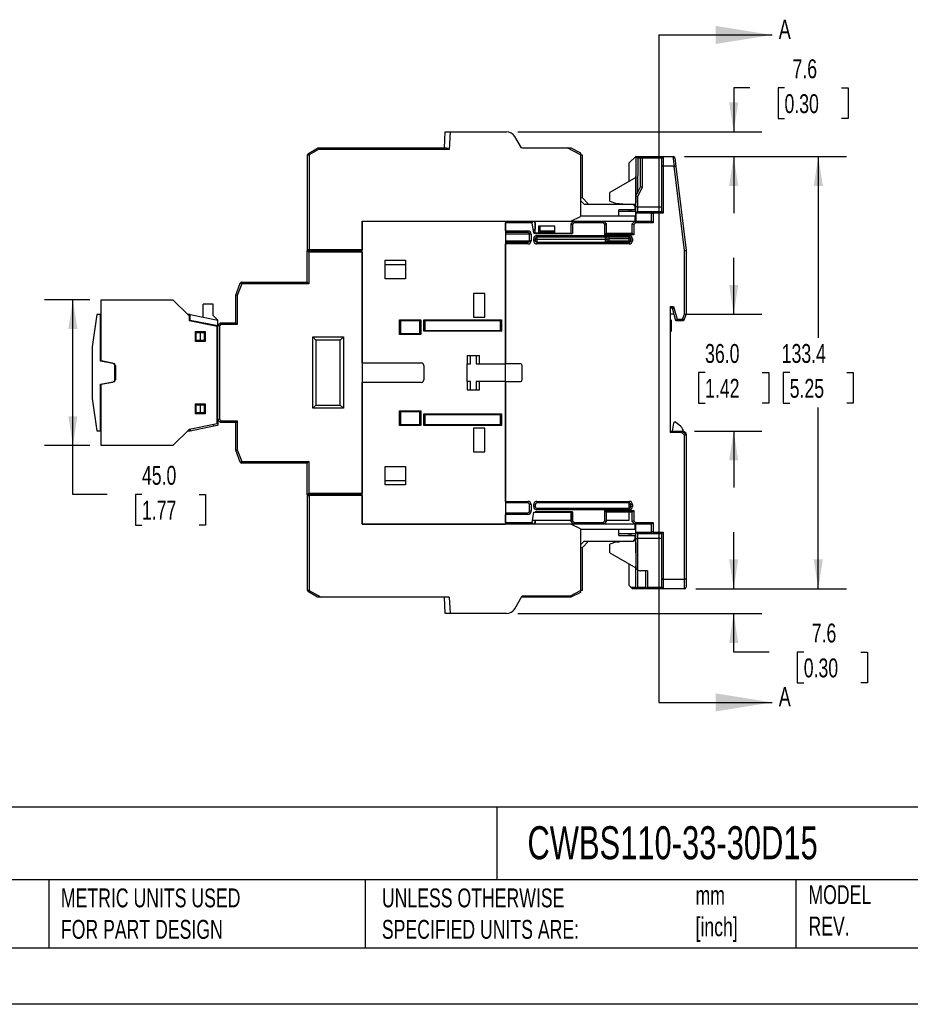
# Model space of a CAD drawing. Header units: millimetres. Extents: x 0 to 768, y 0 to 594.
# Tile 15 of 22: x 281 to 556, y 0 to 304. Entities that reach past the tile are written whole.
import ezdxf

# ---------------------------------------------------------------- set-up
doc = ezdxf.new("R2010")
doc.units = ezdxf.units.MM
doc.header["$LTSCALE"] = 2.75
doc.linetypes.add('CENTERX2', pattern=[20.32, 12.7, -2.54, 2.54, -2.54])
doc.layers.add('DIMENSIONS', color=140, linetype='Continuous', lineweight=25)
doc.layers.add('TEXT', color=140, linetype='Continuous', lineweight=25)
doc.styles.add('SLDTEXTSTYLE0', font='TXT', dxfattribs={"width": 0.7})
doc.dimstyles.new('SLDDIMSTYLE0', dxfattribs={"dimtxt": 5.934521, "dimasz": 9.0805, "dimexe": 0, "dimexo": 0.0625, "dimgap": 1.48363, "dimtad": 0, "dimtih": 1, "dimtoh": 1, "dimdec": 1, "dimrnd": 1e-09, "dimzin": 12, "dimdsep": 46, "dimtxsty": 'SLDTEXTSTYLE0', "dimsah": 1, "dimcen": 0.09, "dimadec": 0, "dimazin": 3, "dimtfac": 1, "dimtdec": 1, "dimtmove": 0, "dimatfit": 0, "dimfxl": 0, "dimfrac": 2, "dimtolj": 1, "dimtzin": 12, "dimarcsym": 0})
doc.dimstyles.new('SLDDIMSTYLE1', dxfattribs={"dimtxt": 5.934521, "dimasz": 9.0805, "dimexe": 0, "dimexo": 0.0625, "dimgap": 1.48363, "dimtad": 0, "dimtih": 1, "dimtoh": 1, "dimdec": 1, "dimrnd": 1e-09, "dimzin": 12, "dimdsep": 46, "dimtxsty": 'SLDTEXTSTYLE0', "dimsah": 1, "dimcen": 0.09, "dimadec": 0, "dimazin": 3, "dimtfac": 1, "dimtdec": 1, "dimtofl": 0, "dimtmove": 0, "dimatfit": 3, "dimfxl": 0, "dimfrac": 2, "dimtolj": 1, "dimtzin": 12, "dimarcsym": 0})
doc.dimstyles.new('SLDDIMSTYLE2', dxfattribs={"dimtxt": 5.934521, "dimasz": 9.0805, "dimexe": 0, "dimexo": 0.0625, "dimgap": 1.48363, "dimtad": 0, "dimtih": 1, "dimtoh": 1, "dimdec": 1, "dimrnd": 1e-09, "dimzin": 4, "dimdsep": 46, "dimtxsty": 'SLDTEXTSTYLE0', "dimsah": 1, "dimcen": 0.09, "dimadec": 0, "dimazin": 1, "dimtfac": 1, "dimtdec": 1, "dimtmove": 0, "dimatfit": 0, "dimfxl": 0, "dimfrac": 2, "dimtolj": 1, "dimtzin": 12, "dimarcsym": 0})
doc.dimstyles.new('SLDDIMSTYLE3', dxfattribs={"dimtxt": 5.934521, "dimasz": 9.0805, "dimexe": 0, "dimexo": 0.0625, "dimgap": 1.48363, "dimtad": 0, "dimtih": 1, "dimtoh": 1, "dimdec": 1, "dimrnd": 1e-09, "dimzin": 4, "dimdsep": 46, "dimtxsty": 'SLDTEXTSTYLE0', "dimsah": 1, "dimcen": 0.09, "dimadec": 0, "dimazin": 1, "dimtfac": 1, "dimtdec": 1, "dimtofl": 0, "dimtmove": 0, "dimatfit": 3, "dimfxl": 0, "dimfrac": 2, "dimtolj": 1, "dimtzin": 12, "dimarcsym": 0})

# ---------------------------------------------------------------- blocks, each defined once
blk = doc.blocks.new('_D_10')
at = {"layer": 'DIMENSIONS'}
for p, q in [((486.27, 261.54), (536.29, 261.54)), ((527.56, 261.54), (527.56, 205.6)), ((518.74, 194.84), (516.75, 194.84)), ((516.75, 194.84), (516.75, 185.41)), ((536.38, 194.84), (538.37, 194.84)), ((538.37, 194.84), (538.37, 185.41)), ((516.75, 185.41), (518.74, 185.41)), ((538.37, 185.41), (536.38, 185.41)), ((527.56, 128.14), (527.56, 184.08)), ((489.73, 128.14), (536.29, 128.14))]:
    blk.add_line(p, q, dxfattribs=at)
for points in [[(527.56, 261.54), (526.16, 252.46), (528.96, 252.46)], [(527.56, 128.14), (528.96, 137.22), (526.16, 137.22)]]:
    blk.add_solid(points, dxfattribs=at)
at = {"layer": 'DIMENSIONS', "char_height": 5.821, "attachment_point": 1, "style": 'SLDTEXTSTYLE0'}
for s, insert in [('133.4', (516.27, 203.67)), ('5.25', (518.74, 192.91))]:
    blk.add_mtext(s, dxfattribs=dict(at, insert=insert))
blk = doc.blocks.new('_D_11')
at = {"layer": 'DIMENSIONS'}
for p, q in [((501.45, 212.84), (501.45, 230.3)), ((486.53, 212.84), (510.18, 212.84)), ((492.63, 194.84), (490.64, 194.84)), ((490.64, 194.84), (490.64, 185.41)), ((510.27, 194.84), (512.26, 194.84)), ((512.26, 194.84), (512.26, 185.41)), ((490.64, 185.41), (492.63, 185.41)), ((512.26, 185.41), (510.27, 185.41)), ((489.4, 176.84), (510.18, 176.84)), ((501.45, 176.84), (501.45, 159.38))]:
    blk.add_line(p, q, dxfattribs=at)
for points in [[(501.45, 212.84), (502.85, 221.92), (500.05, 221.92)], [(501.45, 176.84), (500.05, 167.76), (502.85, 167.76)]]:
    blk.add_solid(points, dxfattribs=at)
at = {"layer": 'DIMENSIONS', "char_height": 5.821, "attachment_point": 1, "style": 'SLDTEXTSTYLE0'}
for s, insert in [('36.0', (492.63, 203.67)), ('1.42', (492.63, 192.91))]:
    blk.add_mtext(s, dxfattribs=dict(at, insert=insert))
blk = doc.blocks.new('_D_12')
at = {"layer": 'DIMENSIONS'}
for p, q in [((506.43, 282.65), (501.45, 282.65)), ((501.45, 282.65), (501.45, 269.14)), ((517.13, 282.65), (515.14, 282.65)), ((515.14, 282.65), (515.14, 273.22)), ((534.77, 282.65), (536.76, 282.65)), ((536.76, 282.65), (536.76, 273.22)), ((515.14, 273.22), (517.13, 273.22)), ((536.76, 273.22), (534.77, 273.22)), ((434.81, 269.14), (510.18, 269.14)), ((486.27, 261.54), (510.18, 261.54)), ((501.45, 261.54), (501.45, 244.08))]:
    blk.add_line(p, q, dxfattribs=at)
for points in [[(501.45, 269.14), (502.85, 278.22), (500.05, 278.22)], [(501.45, 261.54), (500.05, 252.46), (502.85, 252.46)]]:
    blk.add_solid(points, dxfattribs=at)
at = {"layer": 'DIMENSIONS', "char_height": 5.821, "attachment_point": 1, "style": 'SLDTEXTSTYLE0'}
for s, insert in [('7.6', (519.6, 291.48)), ('0.30', (517.13, 280.72))]:
    blk.add_mtext(s, dxfattribs=dict(at, insert=insert))
blk = doc.blocks.new('_D_13')
at = {"layer": 'DIMENSIONS'}
for p, q in [((501.45, 128.14), (501.45, 145.6)), ((489.73, 128.14), (510.18, 128.14)), ((434.81, 120.54), (510.18, 120.54)), ((501.45, 108.61), (501.45, 120.54)), ((512.37, 108.61), (501.45, 108.61)), ((523.07, 108.61), (521.08, 108.61)), ((521.08, 108.61), (521.08, 99.18)), ((540.71, 108.61), (542.7, 108.61)), ((542.7, 108.61), (542.7, 99.18)), ((521.08, 99.18), (523.07, 99.18)), ((542.7, 99.18), (540.71, 99.18))]:
    blk.add_line(p, q, dxfattribs=at)
for points in [[(501.45, 128.14), (502.85, 137.22), (500.05, 137.22)], [(501.45, 120.54), (500.05, 111.46), (502.85, 111.46)]]:
    blk.add_solid(points, dxfattribs=at)
at = {"layer": 'DIMENSIONS', "char_height": 5.821, "attachment_point": 1, "style": 'SLDTEXTSTYLE0'}
for s, insert in [('7.6', (525.54, 117.44)), ('0.30', (523.07, 106.68))]:
    blk.add_mtext(s, dxfattribs=dict(at, insert=insert))
blk = doc.blocks.new('_D_14')
at = {"layer": 'DIMENSIONS'}
for p, q in [((302.79, 217.34), (288.82, 217.34)), ((297.55, 172.34), (297.55, 217.34)), ((302.79, 172.34), (288.82, 172.34)), ((297.55, 157.24), (297.55, 172.34)), ((308.15, 157.24), (297.55, 157.24)), ((318.86, 157.24), (316.86, 157.24)), ((316.86, 157.24), (316.86, 147.81)), ((336.49, 157.24), (338.48, 157.24)), ((338.48, 157.24), (338.48, 147.81)), ((316.86, 147.81), (318.86, 147.81)), ((338.48, 147.81), (336.49, 147.81))]:
    blk.add_line(p, q, dxfattribs=at)
for points in [[(297.55, 217.34), (296.15, 208.26), (298.94, 208.26)], [(297.55, 172.34), (298.94, 181.42), (296.15, 181.42)]]:
    blk.add_solid(points, dxfattribs=at)
at = {"layer": 'DIMENSIONS', "char_height": 5.821, "attachment_point": 1, "style": 'SLDTEXTSTYLE0'}
for s, insert in [('45.0', (318.86, 166.08)), ('1.77', (318.86, 155.32))]:
    blk.add_mtext(s, dxfattribs=dict(at, insert=insert))

msp = doc.modelspace()

# ---------------------------------------------------------------- linework, layer by layer
for p, q in [((412.18, 264.14), (412.44, 269.14)), ((412.44, 269.14), (413.94, 269.14)), ((413.94, 269.14), (413.65, 263.64)), ((413.94, 269.14), (431.32, 269.14)), ((435.94, 264.14), (433.92, 267.64)), ((369.99, 232.74), (369.99, 262)), ((369.99, 262), (370.49, 262)), ((370.24, 262.44), (373.07, 264.07)), ((370.24, 262.44), (370.49, 262)), ((373.32, 263.64), (370.49, 262)), ((370.49, 262), (370.49, 232.74)), ((373.07, 264.07), (373.32, 263.64)), ((373.32, 263.64), (373.32, 264.14)), ((373.32, 264.14), (412.56, 264.14)), ((413.65, 263.64), (373.32, 263.64)), ((435.94, 264.14), (450.07, 264.14)), ((454.19, 262.08), (450.07, 264.14)), ((450.07, 264.14), (451.19, 264.14)), ((451.19, 264.14), (454.19, 262.64)), ((454.19, 262.64), (454.19, 262.08)), ((454.19, 262.08), (454.19, 243.04)), ((454.19, 261.99), (454.69, 261.99)), ((454.69, 261.99), (454.69, 248.84)), ((469.24, 259.54), (471.24, 261.54)), ((471.24, 261.54), (471.24, 247.24)), ((471.34, 261.54), (471.24, 261.54)), ((471.28, 249.24), (471.34, 261.54)), ((471.34, 261.54), (471.84, 261.04)), ((471.34, 261.54), (473.24, 261.54)), ((473.24, 261.54), (472.74, 261.04)), ((473.24, 261.04), (473.24, 261.54)), ((473.24, 261.54), (479.74, 261.54)), ((479.74, 261.54), (479.74, 258.54)), ((479.74, 261.54), (482.78, 261.54)), ((483.14, 258.54), (482.78, 261.54)), ((482.78, 261.54), (482.79, 261.54)), ((469.24, 253.89), (469.24, 259.54)), ((471.84, 261.04), (471.78, 250.24)), ((472.74, 261.04), (471.84, 261.04)), ((472.74, 252.13), (472.74, 261.04)), ((473.24, 261.04), (472.74, 261.04)), ((473.24, 261.04), (473.24, 252.01)), ((479.24, 261.04), (473.24, 261.04)), ((479.24, 258.33), (479.24, 261.04)), ((479.24, 244.54), (479.24, 258.33)), ((479.74, 258.54), (479.74, 244.04)), ((483.1, 258.54), (479.74, 258.54)), ((486.24, 232.51), (483.1, 258.54)), ((483.29, 261.1), (483.62, 258.39)), ((483.62, 258.39), (486.74, 232.54)), ((471.24, 255.04), (463.24, 250.42)), ((471.28, 249.24), (472.74, 252.13)), ((473.24, 252.01), (472.74, 252.13)), ((463.24, 247.77), (463.24, 250.42)), ((471.26, 246.04), (471.28, 249.24)), ((471.78, 249.12), (471.28, 249.24)), ((471.78, 249.12), (471.76, 246.04)), ((473.24, 252.01), (471.78, 249.12)), ((454.19, 248.63), (454.69, 248.84)), ((455.27, 246.84), (454.19, 247.93)), ((454.69, 248.84), (456.69, 246.84)), ((455.27, 246.84), (470.49, 246.84)), ((463.24, 247.77), (465.24, 247.04)), ((465.24, 247.04), (466.24, 247.04)), ((466.24, 247.04), (468.24, 246.84)), ((470.99, 246.34), (470.49, 246.84)), ((471.24, 246.74), (470.59, 246.74)), ((470.99, 246.34), (470.99, 245.04)), ((471.24, 241.54), (471.24, 247.24)), ((471.25, 244.13), (471.26, 246.04)), ((471.76, 246.04), (471.26, 246.04)), ((471.76, 246.04), (479.24, 246.04)), ((451.19, 241.54), (454.19, 243.04)), ((470.99, 243.14), (454.19, 243.14)), ((470.99, 245.04), (465.99, 245.04)), ((465.99, 243.14), (465.99, 245.04)), ((471.24, 244.54), (465.99, 244.54)), ((469.24, 244.54), (469.24, 245.04)), ((469.74, 245.04), (469.74, 244.54)), ((470.99, 243.14), (470.99, 241.54)), ((471.25, 244.04), (471.24, 241.54)), ((471.75, 244.54), (471.25, 244.04)), ((476.14, 244.04), (471.25, 244.04)), ((471.25, 244.04), (471.25, 244.04)), ((471.75, 244.54), (476.64, 244.54)), ((476.14, 244.04), (476.64, 244.54)), ((476.14, 241.54), (476.14, 244.04)), ((476.64, 243.83), (476.14, 244.04)), ((476.84, 244.04), (476.64, 244.54)), ((476.64, 244.54), (479.24, 244.54)), ((476.84, 244.04), (476.64, 243.83)), ((476.64, 243.83), (476.64, 241.04)), ((479.74, 244.04), (476.84, 244.04)), ((479.74, 244.04), (479.24, 244.54)), ((386.84, 241.54), (431.04, 241.54)), ((386.84, 197.84), (386.84, 241.54)), ((386.84, 241.54), (451.19, 241.54)), ((386.84, 241.54), (386.84, 232.74)), ((431.04, 241.54), (431.04, 197.59)), ((431.04, 238.54), (431.04, 241.04)), ((439.3, 241.04), (431.04, 241.04)), ((439.24, 241.54), (439.3, 241.04)), ((439.74, 237.84), (439.3, 241.04)), ((440.23, 241.09), (439.78, 241.54)), ((439.79, 241.54), (440.24, 241.09)), ((440.23, 241.09), (440.23, 239.09)), ((440.24, 241.09), (440.23, 241.09)), ((440.24, 237.84), (440.24, 241.09)), ((446.24, 240.04), (441.24, 240.04)), ((441.24, 240.04), (441.24, 237.84)), ((441.61, 240.04), (441.61, 238.54)), ((446.24, 237.84), (446.24, 240.04)), ((451.19, 241.54), (452.04, 241.54)), ((451.25, 240.74), (451.25, 240.76)), ((451.25, 240.76), (451.26, 240.76)), ((451.25, 240.74), (451.25, 237.84)), ((451.26, 240.76), (452.04, 241.54)), ((451.26, 240.76), (451.26, 240.76)), ((451.26, 237.82), (451.26, 240.76)), ((452.24, 241.04), (451.76, 240.56)), ((451.76, 240.56), (451.76, 237.81)), ((452.04, 241.54), (452.24, 241.04)), ((452.04, 241.54), (461.34, 241.54)), ((461.13, 241.04), (452.24, 241.04)), ((461.34, 241.54), (461.13, 241.04)), ((461.64, 240.53), (461.13, 241.04)), ((461.34, 241.54), (470.94, 241.54)), ((461.34, 241.54), (462.14, 240.74)), ((462.14, 240.74), (461.64, 240.53)), ((461.64, 237.34), (461.64, 240.53)), ((462.14, 240.74), (462.14, 237.84)), ((470.14, 240.74), (470.94, 241.54)), ((470.14, 237.84), (470.14, 240.74)), ((470.14, 240.74), (470.64, 240.53)), ((471.14, 241.04), (470.64, 240.53)), ((470.64, 240.53), (470.64, 237.34)), ((470.94, 241.54), (476.14, 241.54)), ((470.94, 241.54), (471.14, 241.04)), ((476.64, 241.04), (471.14, 241.04)), ((476.64, 241.04), (476.14, 241.54)), ((431.04, 238.54), (437.94, 238.54)), ((437.94, 238.04), (431.04, 238.04)), ((438.44, 237.54), (431.04, 237.54)), ((437.94, 238.54), (437.94, 238.04)), ((438.44, 235.54), (438.44, 237.54)), ((438.94, 237.54), (438.44, 237.54)), ((438.94, 237.54), (438.94, 235.54)), ((439.74, 237.84), (440.21, 237.84)), ((440.21, 237.84), (440.21, 237.81)), ((440.21, 237.81), (440.24, 237.84)), ((440.21, 237.84), (440.22, 237.84)), ((440.21, 237.81), (451.76, 237.81)), ((441.24, 237.84), (440.24, 237.84)), ((440.74, 237.14), (469.24, 237.14)), ((440.74, 237.14), (440.74, 236.64)), ((441.61, 238.54), (441.24, 238.54)), ((446.24, 238.04), (441.24, 238.04)), ((441.24, 237.84), (446.24, 237.84)), ((441.61, 238.54), (446.24, 238.54)), ((446.24, 237.84), (451.24, 237.84)), ((451.26, 237.82), (451.24, 237.84)), ((451.24, 237.84), (451.25, 237.84)), ((462.14, 237.84), (461.64, 237.34)), ((470.64, 237.34), (461.64, 237.34)), ((462.14, 237.84), (470.14, 237.84)), ((469.24, 237.14), (469.24, 236.64)), ((470.14, 237.84), (470.64, 237.34)), ((431.04, 235.54), (438.44, 235.54)), ((431.04, 235.04), (437.94, 235.04)), ((431.04, 197.59), (431.04, 234.54)), ((437.94, 234.54), (431.04, 234.54)), ((437.94, 234.54), (437.94, 235.04)), ((438.94, 235.54), (438.44, 235.54)), ((439.74, 235.54), (439.74, 236.14)), ((439.74, 236.14), (440.24, 236.14)), ((439.74, 235.54), (440.24, 235.54)), ((440.24, 236.14), (440.24, 235.54)), ((440.24, 236.04), (440.74, 236.04)), ((469.24, 236.64), (440.74, 236.64)), ((440.74, 236.64), (440.74, 236.04)), ((440.74, 236.04), (440.74, 235.04)), ((440.74, 236.04), (461.94, 236.04)), ((440.74, 235.04), (469.24, 235.04)), ((440.74, 235.04), (440.74, 234.54)), ((469.24, 234.54), (440.74, 234.54)), ((461.94, 236.04), (461.94, 236.64)), ((461.94, 235.04), (461.94, 236.04)), ((461.94, 236.04), (462.44, 236.04)), ((462.44, 236.14), (462.94, 236.14)), ((462.44, 235.54), (462.44, 236.14)), ((462.44, 235.54), (462.94, 235.54)), ((462.94, 236.64), (462.94, 236.14)), ((469.24, 236.14), (462.94, 236.14)), ((462.94, 236.14), (462.94, 235.54)), ((462.94, 235.54), (469.24, 235.54)), ((462.94, 235.04), (462.94, 235.54)), ((469.24, 236.14), (469.24, 236.64)), ((469.24, 236.14), (469.74, 236.14)), ((469.24, 235.54), (469.24, 236.14)), ((469.24, 235.54), (469.74, 235.54)), ((469.24, 235.54), (469.24, 235.04)), ((469.24, 235.04), (469.24, 234.54)), ((469.74, 235.54), (469.74, 236.14)), ((469.74, 236.14), (470.24, 236.14)), ((469.74, 235.54), (470.24, 235.54)), ((470.24, 236.14), (470.24, 235.54)), ((370.34, 232.04), (369.84, 232.54)), ((369.84, 232.54), (386.84, 232.54)), ((369.84, 222.74), (369.84, 232.54)), ((370.49, 232.74), (369.99, 232.74)), ((370.34, 232.04), (370.34, 222.24)), ((386.84, 232.04), (370.34, 232.04)), ((386.84, 232.74), (370.49, 232.74)), ((371.84, 232.54), (371.84, 232.74)), ((386.84, 232.04), (386.84, 157.64)), ((486.24, 232.51), (486.74, 232.54)), ((486.24, 212.93), (486.24, 232.51)), ((486.74, 232.54), (486.74, 212.84)), ((393.94, 223.79), (393.94, 229.49)), ((393.94, 229.49), (400.14, 229.49)), ((400.14, 228.09), (393.94, 228.09)), ((400.14, 229.49), (400.14, 223.79)), ((347.79, 218.74), (349.17, 222.42)), ((349.63, 222.24), (348.29, 218.65)), ((349.63, 222.24), (349.17, 222.42)), ((349.63, 222.24), (349.63, 222.74)), ((349.63, 222.74), (369.84, 222.74)), ((370.34, 222.24), (349.63, 222.24)), ((370.34, 222.24), (369.84, 222.74)), ((400.14, 223.79), (393.94, 223.79)), ((348.29, 218.65), (347.79, 218.74)), ((347.79, 210.24), (347.79, 218.74)), ((421.14, 219.24), (421.14, 211.94)), ((424.64, 219.24), (421.14, 219.24)), ((424.64, 211.94), (424.64, 219.24)), ((306.29, 217.34), (328.39, 217.34)), ((306.29, 198.54), (306.29, 217.34)), ((333.39, 212.34), (328.39, 217.34)), ((340.79, 215.94), (337.79, 215.94)), ((337.79, 211.94), (337.79, 215.94)), ((340.79, 212.44), (340.79, 215.94)), ((348.29, 218.65), (348.29, 209.74)), ((304.89, 212.74), (303.49, 202.78)), ((306.09, 212.74), (304.89, 212.74)), ((306.09, 198.34), (306.09, 212.74)), ((306.29, 212.74), (306.09, 212.74)), ((333.69, 212.74), (332.99, 212.74)), ((333.69, 212.74), (342.29, 211.05)), ((333.69, 211.04), (333.69, 212.74)), ((481.84, 215.28), (482.9, 215.28)), ((481.84, 215.28), (481.84, 176.34)), ((482.52, 214.78), (481.84, 214.78)), ((483.04, 212.84), (481.84, 212.84)), ((482.9, 215.28), (482.52, 214.78)), ((483.57, 210.84), (482.52, 214.77)), ((482.9, 215.28), (483.96, 211.34)), ((485.66, 211.34), (486.24, 212.93)), ((486.74, 212.84), (486.01, 210.84)), ((486.24, 212.93), (486.74, 212.84)), ((306.29, 211.54), (306.09, 211.54)), ((333.39, 212.34), (333.39, 210.84)), ((333.39, 211.54), (333.69, 211.54)), ((342.09, 209.1), (333.39, 210.84)), ((333.69, 211.04), (342.29, 209.35)), ((342.29, 211.05), (340.79, 212.44)), ((341.09, 209.3), (341.09, 209.59)), ((342.29, 209.44), (342.29, 211.05)), ((342.29, 209.44), (343.09, 210.24)), ((343.29, 209.74), (342.79, 209.23)), ((343.29, 209.74), (343.09, 210.24)), ((343.09, 210.24), (347.79, 210.24)), ((348.29, 209.74), (343.29, 209.74)), ((348.29, 209.74), (347.79, 210.24)), ((398.34, 206.59), (398.34, 211.09)), ((398.34, 211.09), (404.94, 211.09)), ((398.34, 211.09), (398.64, 210.79)), ((404.64, 210.79), (398.64, 210.79)), ((398.64, 210.79), (398.64, 206.89)), ((404.94, 211.09), (404.64, 210.79)), ((404.64, 206.89), (404.64, 210.79)), ((404.94, 211.09), (404.94, 206.59)), ((405.84, 207.59), (405.84, 211.09)), ((405.84, 211.09), (429.84, 211.09)), ((405.84, 211.09), (406.14, 210.79)), ((429.54, 210.79), (406.14, 210.79)), ((406.14, 210.79), (406.14, 207.89)), ((421.14, 211.94), (424.64, 211.94)), ((429.84, 211.09), (429.54, 210.79)), ((429.54, 207.89), (429.54, 210.79)), ((429.84, 211.09), (429.84, 207.59)), ((482.14, 211.04), (481.84, 211.34)), ((482.14, 211.04), (482.14, 207.64)), ((483.96, 211.34), (483.57, 210.84)), ((486.01, 210.84), (483.57, 210.84)), ((483.96, 211.34), (485.66, 211.34)), ((485.66, 211.34), (486.01, 210.84)), ((335.39, 207.49), (338.39, 207.49)), ((335.39, 204.49), (335.39, 207.49)), ((335.59, 204.74), (335.59, 207.24)), ((335.59, 207.24), (336.79, 207.24)), ((336.79, 207.24), (336.79, 204.74)), ((336.79, 207.24), (338.09, 207.24)), ((338.09, 207.24), (338.09, 204.74)), ((338.39, 207.49), (338.39, 204.49)), ((342.09, 179.08), (342.09, 209.1)), ((342.29, 180.24), (342.29, 209.44)), ((342.79, 209.23), (342.29, 209.44)), ((342.79, 209.23), (342.79, 180.45)), ((398.64, 206.89), (398.34, 206.59)), ((404.94, 206.59), (398.34, 206.59)), ((398.64, 206.89), (404.64, 206.89)), ((404.64, 206.89), (404.94, 206.59)), ((406.14, 207.89), (405.84, 207.59)), ((429.84, 207.59), (405.84, 207.59)), ((406.14, 207.89), (429.54, 207.89)), ((429.54, 207.89), (429.84, 207.59)), ((482.14, 207.64), (481.84, 207.34)), ((338.39, 204.49), (335.39, 204.49)), ((336.79, 204.74), (335.59, 204.74)), ((338.09, 204.74), (336.79, 204.74)), ((371.54, 205.84), (381.04, 205.84)), ((371.54, 183.84), (371.54, 205.84)), ((371.54, 205.84), (372.54, 204.84)), ((380.04, 204.84), (372.54, 204.84)), ((372.54, 204.84), (372.54, 184.84)), ((380.04, 204.84), (381.04, 205.84)), ((380.04, 184.84), (380.04, 204.84)), ((381.04, 205.84), (381.04, 183.84)), ((303.49, 202.78), (303.49, 186.9)), ((310.49, 197.56), (306.09, 198.34)), ((306.29, 198.54), (309.79, 197.92)), ((306.29, 198.54), (306.29, 198.3)), ((309.79, 197.92), (310.79, 196.92)), ((310.49, 192.12), (310.49, 197.56)), ((386.84, 197.84), (405.04, 197.84)), ((419.24, 200.14), (423.04, 200.14)), ((419.24, 200.14), (419.24, 197.59)), ((419.24, 192.09), (419.24, 197.59)), ((419.24, 197.59), (420.29, 197.59)), ((420.29, 197.59), (420.29, 200.14)), ((421.99, 200.14), (421.99, 197.59)), ((421.99, 197.59), (423.04, 197.59)), ((423.04, 197.59), (423.04, 200.14)), ((423.04, 197.59), (431.04, 197.59)), ((435.64, 197.59), (431.04, 197.59)), ((431.04, 192.09), (431.04, 197.59)), ((310.79, 192.76), (310.79, 196.92)), ((405.84, 197.04), (405.84, 192.64)), ((436.14, 192.59), (436.14, 197.09)), ((306.09, 191.34), (310.49, 192.12)), ((306.09, 176.94), (306.09, 191.34)), ((309.79, 191.76), (306.29, 191.14)), ((306.29, 191.38), (306.29, 191.14)), ((310.79, 192.76), (309.79, 191.76)), ((386.84, 148.14), (386.84, 191.84)), ((405.04, 191.84), (386.84, 191.84)), ((419.24, 192.09), (419.24, 189.54)), ((420.29, 192.09), (419.24, 192.09)), ((420.29, 189.54), (420.29, 192.09)), ((421.99, 192.09), (421.99, 189.54)), ((423.04, 192.09), (421.99, 192.09)), ((423.04, 189.54), (423.04, 192.09)), ((431.04, 192.09), (423.04, 192.09)), ((431.04, 192.09), (431.04, 148.14)), ((431.04, 155.14), (431.04, 192.09)), ((431.04, 192.09), (435.64, 192.09)), ((306.29, 172.34), (306.29, 191.14)), ((419.24, 189.54), (423.04, 189.54)), ((303.49, 186.9), (304.89, 176.94)), ((335.39, 182.19), (335.39, 185.19)), ((335.39, 185.19), (338.39, 185.19)), ((335.59, 182.44), (335.59, 184.94)), ((335.59, 184.94), (336.79, 184.94)), ((336.79, 182.44), (335.59, 182.44)), ((336.79, 184.94), (336.79, 182.44)), ((336.79, 184.94), (338.09, 184.94)), ((338.09, 182.44), (336.79, 182.44)), ((338.09, 184.94), (338.09, 182.44)), ((338.39, 185.19), (338.39, 182.19)), ((371.54, 183.84), (372.54, 184.84)), ((381.04, 183.84), (371.54, 183.84)), ((372.54, 184.84), (380.04, 184.84)), ((380.04, 184.84), (381.04, 183.84)), ((398.34, 183.09), (404.94, 183.09)), ((398.34, 178.59), (398.34, 183.09)), ((398.64, 182.79), (398.34, 183.09)), ((404.64, 182.79), (398.64, 182.79)), ((398.64, 182.79), (398.64, 178.89)), ((404.94, 183.09), (404.64, 182.79)), ((404.64, 178.89), (404.64, 182.79)), ((404.94, 183.09), (404.94, 178.59)), ((338.39, 182.19), (335.39, 182.19)), ((342.79, 180.45), (342.29, 180.24)), ((343.09, 179.44), (342.29, 180.24)), ((342.29, 180.24), (342.29, 178.63)), ((342.79, 180.45), (343.29, 179.94)), ((343.29, 179.94), (343.09, 179.44)), ((347.79, 179.44), (343.09, 179.44)), ((343.29, 179.94), (348.29, 179.94)), ((348.29, 179.94), (347.79, 179.44)), ((347.79, 170.94), (347.79, 179.44)), ((348.29, 179.94), (348.29, 171.03)), ((405.84, 178.59), (405.84, 182.09)), ((405.84, 182.09), (429.84, 182.09)), ((405.84, 182.09), (406.14, 181.79)), ((429.54, 181.79), (406.14, 181.79)), ((406.14, 181.79), (406.14, 178.89)), ((429.84, 182.09), (429.54, 181.79)), ((429.54, 178.89), (429.54, 181.79)), ((429.84, 182.09), (429.84, 178.59)), ((482.89, 179.31), (482.43, 176.84)), ((485.15, 178.2), (483.54, 179.55)), ((304.89, 176.94), (306.09, 176.94)), ((306.29, 178.14), (306.09, 178.14)), ((306.29, 176.94), (306.09, 176.94)), ((328.39, 172.34), (333.39, 177.34)), ((332.99, 176.94), (333.69, 176.94)), ((342.09, 179.08), (333.39, 177.34)), ((333.69, 176.94), (341.09, 178.39)), ((333.69, 177.4), (333.69, 176.94)), ((341.09, 178.39), (341.09, 178.88)), ((341.09, 178.39), (342.29, 178.63)), ((398.64, 178.89), (398.34, 178.59)), ((404.94, 178.59), (398.34, 178.59)), ((398.64, 178.89), (404.64, 178.89)), ((404.94, 178.59), (404.64, 178.89)), ((406.14, 178.89), (405.84, 178.59)), ((429.84, 178.59), (405.84, 178.59)), ((406.14, 178.89), (429.54, 178.89)), ((424.64, 177.74), (421.14, 177.74)), ((421.14, 177.74), (421.14, 170.44)), ((424.64, 170.44), (424.64, 177.74)), ((429.54, 178.89), (429.84, 178.59)), ((481.84, 176.84), (485.55, 176.84)), ((485.36, 176.34), (481.84, 176.34)), ((485.55, 176.84), (485.36, 176.34)), ((486.24, 175.61), (485.36, 176.34)), ((485.55, 176.84), (486.74, 175.84)), ((485.9, 176.84), (485.55, 176.84)), ((486.74, 176.14), (485.9, 176.84)), ((486.24, 175.61), (486.74, 175.84)), ((486.24, 131.14), (486.24, 175.61)), ((486.74, 175.84), (486.74, 176.14)), ((486.74, 175.84), (486.74, 131.35)), ((328.39, 172.34), (306.29, 172.34)), ((348.29, 171.03), (347.79, 170.94)), ((349.17, 167.26), (347.79, 170.94)), ((348.29, 171.03), (349.63, 167.44)), ((421.14, 170.44), (424.64, 170.44)), ((349.63, 167.44), (349.17, 167.26)), ((349.63, 167.44), (370.34, 167.44)), ((349.63, 167.44), (349.63, 166.94)), ((370.34, 167.44), (369.84, 166.94)), ((370.34, 167.44), (370.34, 157.64)), ((369.84, 166.94), (349.63, 166.94)), ((369.84, 157.14), (369.84, 166.94)), ((393.94, 165.89), (400.14, 165.89)), ((393.94, 160.19), (393.94, 165.89)), ((400.14, 165.89), (400.14, 160.19)), ((393.94, 161.59), (400.14, 161.59)), ((400.14, 160.19), (393.94, 160.19)), ((370.34, 157.64), (369.84, 157.14)), ((386.84, 157.14), (369.84, 157.14)), ((369.99, 127.68), (369.99, 156.94)), ((369.99, 156.94), (370.49, 156.94)), ((370.34, 157.64), (386.84, 157.64)), ((370.49, 156.94), (370.49, 127.68)), ((386.84, 156.94), (370.49, 156.94)), ((371.84, 156.94), (371.84, 157.14)), ((386.84, 156.94), (386.84, 148.14)), ((431.04, 155.14), (437.94, 155.14)), ((437.94, 155.14), (437.94, 154.64)), ((440.74, 155.14), (469.24, 155.14)), ((440.74, 155.14), (440.74, 154.64)), ((469.24, 155.14), (469.24, 154.64)), ((437.94, 154.64), (431.04, 154.64)), ((438.94, 154.14), (438.44, 154.14)), ((438.44, 152.14), (438.44, 154.14)), ((438.94, 152.14), (438.44, 152.14)), ((438.94, 154.14), (438.94, 152.14)), ((439.74, 153.54), (439.74, 154.14)), ((440.24, 154.14), (439.74, 154.14)), ((440.24, 153.54), (439.74, 153.54)), ((451.76, 151.87), (440.21, 151.87)), ((440.21, 151.87), (440.21, 151.84)), ((440.21, 151.87), (440.22, 151.86)), ((440.22, 151.86), (451.26, 151.86)), ((440.22, 151.84), (440.22, 151.86)), ((440.24, 154.14), (440.24, 153.54)), ((469.24, 154.64), (440.74, 154.64)), ((440.74, 153.04), (469.24, 153.04)), ((440.74, 153.04), (440.74, 152.54)), ((469.24, 152.54), (440.74, 152.54)), ((451.26, 148.92), (451.26, 151.86)), ((451.26, 151.86), (451.26, 151.86)), ((451.26, 151.86), (451.26, 149.3)), ((451.76, 151.87), (451.76, 149.12)), ((461.64, 152.34), (470.64, 152.34)), ((461.64, 149.15), (461.64, 152.34)), ((461.64, 152.34), (462.14, 151.84)), ((469.24, 153.04), (469.24, 154.64)), ((469.74, 154.14), (469.24, 154.14)), ((469.74, 153.54), (469.24, 153.54)), ((469.24, 153.04), (469.24, 152.54)), ((469.74, 153.54), (469.74, 154.14)), ((470.24, 154.14), (469.74, 154.14)), ((470.24, 153.54), (469.74, 153.54)), ((470.64, 152.34), (470.14, 151.84)), ((470.24, 154.14), (470.24, 153.54)), ((470.64, 152.34), (470.64, 149.15)), ((431.04, 151.64), (437.94, 151.64)), ((431.04, 148.64), (431.04, 151.14)), ((437.94, 151.14), (431.04, 151.14)), ((437.94, 151.14), (437.94, 151.64)), ((439.3, 148.64), (439.74, 151.84)), ((439.39, 149.3), (451.26, 149.3)), ((439.74, 151.84), (440.21, 151.84)), ((440.22, 151.84), (440.21, 151.84)), ((440.23, 148.59), (440.23, 149.3)), ((440.24, 149.3), (440.24, 148.59)), ((452.04, 148.14), (451.26, 148.92)), ((451.76, 149.12), (452.24, 148.64)), ((461.13, 148.64), (461.64, 149.15)), ((462.14, 148.94), (461.34, 148.14)), ((461.64, 149.15), (462.14, 148.94)), ((470.14, 151.84), (462.14, 151.84)), ((462.14, 151.84), (462.14, 148.94)), ((462.14, 149.3), (469.24, 149.3)), ((469.24, 149.3), (469.24, 151.84)), ((470.14, 148.94), (470.14, 151.84)), ((470.64, 149.15), (470.14, 148.94)), ((470.94, 148.14), (470.14, 148.94)), ((470.64, 149.15), (471.14, 148.64)), ((386.84, 148.14), (431.04, 148.14)), ((451.19, 148.14), (386.84, 148.14)), ((431.04, 148.64), (439.3, 148.64)), ((439.3, 148.64), (439.24, 148.14)), ((439.78, 148.14), (440.23, 148.59)), ((440.24, 148.59), (439.79, 148.14)), ((440.23, 148.59), (440.24, 148.59)), ((454.19, 146.64), (451.19, 148.14)), ((452.04, 148.14), (451.19, 148.14)), ((452.24, 148.64), (452.04, 148.14)), ((461.34, 148.14), (452.04, 148.14)), ((452.24, 148.64), (461.13, 148.64)), ((454.19, 146.64), (454.19, 127.6)), ((454.19, 146.54), (470.99, 146.54)), ((461.13, 148.64), (461.34, 148.14)), ((470.94, 148.14), (461.34, 148.14)), ((465.99, 144.64), (465.99, 146.54)), ((471.14, 148.64), (470.94, 148.14)), ((476.14, 148.14), (470.94, 148.14)), ((470.99, 148.14), (470.99, 146.54)), ((471.14, 148.64), (476.64, 148.64)), ((471.25, 145.64), (471.24, 148.14)), ((471.24, 142.44), (471.24, 148.14)), ((476.14, 148.14), (476.64, 148.64)), ((476.14, 145.64), (476.14, 148.14)), ((476.64, 145.85), (476.14, 145.64)), ((476.64, 148.64), (476.64, 145.85)), ((476.64, 145.85), (476.84, 145.64)), ((454.19, 141.75), (455.27, 142.84)), ((456.69, 142.84), (454.69, 140.84)), ((455.27, 142.84), (470.49, 142.84)), ((471.24, 145.14), (465.99, 145.14)), ((465.99, 144.64), (470.99, 144.64)), ((468.24, 142.84), (466.24, 142.64)), ((469.24, 144.64), (469.24, 145.14)), ((469.74, 145.14), (469.74, 144.64)), ((470.49, 142.84), (470.99, 143.34)), ((471.24, 142.94), (470.59, 142.94)), ((470.99, 144.64), (470.99, 143.34)), ((471.25, 145.64), (476.14, 145.64)), ((471.25, 145.64), (471.76, 145.14)), ((471.26, 143.64), (471.25, 145.64)), ((471.26, 143.64), (471.77, 143.64)), ((471.31, 134.74), (471.26, 143.64)), ((476.64, 145.14), (471.76, 145.14)), ((479.24, 143.64), (471.77, 143.64)), ((471.77, 143.64), (471.82, 134.01)), ((476.64, 145.14), (476.14, 145.64)), ((476.84, 145.64), (476.64, 145.14)), ((479.24, 145.14), (476.64, 145.14)), ((476.84, 145.64), (479.74, 145.64)), ((479.24, 145.14), (479.74, 145.64)), ((479.24, 131.35), (479.24, 145.14)), ((479.74, 145.64), (479.74, 131.14)), ((454.19, 141.05), (454.69, 140.84)), ((454.69, 140.84), (454.69, 127.69)), ((465.24, 142.64), (463.24, 141.91)), ((463.24, 139.26), (463.24, 141.91)), ((465.24, 142.64), (466.24, 142.64)), ((471.24, 142.44), (471.24, 135.19)), ((463.24, 139.26), (471.24, 134.64)), ((469.24, 129.14), (469.24, 135.79)), ((471.24, 128.14), (471.24, 135.19)), ((471.74, 134.07), (471.74, 128.64)), ((474.84, 133.69), (472.74, 133.69)), ((474.34, 128.14), (474.34, 133.69)), ((474.84, 133.69), (474.84, 128.64)), ((479.24, 128.64), (479.24, 131.35)), ((479.74, 131.14), (486.24, 131.14)), ((479.74, 131.14), (479.74, 128.14)), ((486.24, 128.14), (486.24, 131.14)), ((486.74, 131.35), (486.74, 128.64)), ((370.49, 127.68), (369.99, 127.68)), ((370.49, 127.68), (370.24, 127.24)), ((370.49, 127.68), (374.19, 125.54)), ((451.07, 126.04), (454.19, 127.6)), ((454.69, 127.69), (454.19, 127.69)), ((454.19, 127.6), (454.19, 127.04)), ((469.74, 128.64), (469.24, 129.14)), ((470.24, 128.14), (469.74, 128.64)), ((469.74, 128.64), (471.24, 128.64)), ((471.24, 128.14), (470.24, 128.14)), ((471.74, 128.64), (471.24, 128.14)), ((474.34, 128.14), (471.24, 128.14)), ((471.74, 128.64), (474.34, 128.64)), ((474.84, 128.64), (474.34, 128.14)), ((479.74, 128.14), (474.34, 128.14)), ((474.84, 128.64), (479.24, 128.64)), ((486.24, 128.14), (479.74, 128.14)), ((373.07, 125.61), (370.24, 127.24)), ((374.19, 125.54), (373.32, 125.54)), ((413.68, 125.54), (374.19, 125.54)), ((412.44, 120.54), (412.18, 125.54)), ((413.68, 125.54), (413.94, 120.54)), ((433.92, 122.04), (436.23, 126.04)), ((451.19, 125.54), (435.94, 125.54)), ((436.23, 126.04), (451.07, 126.04)), ((451.07, 126.04), (451.19, 125.54)), ((454.19, 127.04), (451.19, 125.54)), ((413.94, 120.54), (412.44, 120.54)), ((431.32, 120.54), (413.94, 120.54))]:
    msp.add_line(p, q)
at = {"color": 7, "linetype": 'Continuous'}
msp.add_line((768.36, 0.01), (0.01, 0.01), dxfattribs=at)
at = {"flags": 128}
for points in [[(479.74, 258.54), (479.6, 258.53), (479.46, 258.51), (479.35, 258.46), (479.26, 258.4), (479.24, 258.33)], [(483.1, 258.54), (483.12, 258.54), (483.14, 258.54)], [(483.14, 258.54), (483.27, 258.55), (483.39, 258.53), (483.5, 258.5), (483.59, 258.45), (483.62, 258.39)], [(471.76, 246.04), (471.76, 245.68), (471.76, 245.36), (471.75, 245.09), (471.75, 244.87), (471.75, 244.61), (471.75, 244.54)], [(451.26, 240.76), (451.28, 240.75), (451.34, 240.73), (451.44, 240.69), (451.6, 240.62), (451.76, 240.56)], [(439.65, 238.5), (439.95, 238.85), (440.23, 239.09)], [(440.22, 237.84), (440.23, 238.6), (440.23, 239.09)], [(482.52, 214.77), (482.52, 214.78), (482.52, 214.78)], [(451.76, 149.12), (451.58, 149.05), (451.41, 148.98), (451.34, 148.95), (451.3, 148.93), (451.27, 148.92), (451.26, 148.92)], [(471.76, 145.14), (471.76, 145.07), (471.76, 144.81), (471.76, 144.59), (471.76, 144.32), (471.76, 144), (471.77, 143.64)], [(471.82, 134.01), (471.48, 134.38), (471.31, 134.74)], [(479.24, 131.35), (479.28, 131.26), (479.42, 131.19), (479.58, 131.15), (479.74, 131.14)], [(486.24, 131.14), (486.37, 131.15), (486.51, 131.17), (486.62, 131.22), (486.71, 131.28), (486.74, 131.35)], [(373.32, 125.54), (373.18, 125.56), (373.07, 125.61)]]:
    msp.add_lwpolyline(points, dxfattribs=at)
for centre, radius, start, end in [((431.32, 266.14), 3, 30, 90), ((370.49, 262), 0.5, 120, 180), ((373.32, 263.64), 0.5, 90, 120), ((412.05, 261.58), 2.61, 52.1189, 78.7315), ((479.74, 261.04), 0.5, 90, 180), ((482.79, 261.04), 0.5, 6.8817, 90), ((437.94, 237.54), 1, 0, 90), ((437.94, 237.54), 0.5, 0, 90), ((440.74, 236.14), 1, 90, 180), ((451.62, 259.88), 22.07, 269.0525, 270.3506), ((469.24, 236.14), 1, 0, 90), ((437.94, 235.54), 1, 270, 0), ((437.94, 235.54), 0.5, 270, 0), ((440.74, 235.54), 1, 180, 270), ((440.74, 236.14), 0.5, 90, 180), ((440.74, 235.54), 0.5, 180, 270), ((461.94, 236.14), 0.5, 0, 90), ((461.94, 235.54), 0.5, 270, 0), ((469.24, 236.14), 0.5, 0, 90), ((469.24, 235.54), 1, 270, 0), ((469.24, 235.54), 0.5, 270, 0), ((349.63, 222.24), 0.5, 90, 159.444), ((405.04, 197.04), 0.8, 0, 90), ((435.64, 197.09), 0.5, 0, 90), ((405.04, 192.64), 0.8, 270, 0), ((435.64, 192.59), 0.5, 270, 0), ((483.28, 179.24), 0.4, 50, 169.407), ((483.54, 176.28), 2.5, 11.1315, 50), ((349.63, 167.44), 0.5, 200.556, 270), ((437.94, 154.14), 1, 0, 90), ((440.74, 154.14), 1, 90, 180), ((469.24, 154.14), 1, 0, 90), ((437.94, 154.14), 0.5, 0, 90), ((437.94, 152.14), 1, 270, 0), ((437.94, 152.14), 0.5, 270, 0), ((440.74, 153.54), 1, 180, 270), ((440.74, 154.14), 0.5, 90, 180), ((440.74, 153.54), 0.5, 180, 270), ((451.65, 125.6), 26.27, 89.7531, 90.8438), ((469.24, 154.14), 0.5, 0, 90), ((469.24, 153.54), 1, 270, 0), ((469.24, 153.54), 0.5, 270, 0), ((472.74, 135.19), 1.5, 180, 197.5958), ((472.74, 135.19), 1.5, 232.1341, 270), ((370.49, 127.68), 0.5, 180, 240), ((479.74, 128.64), 0.5, 180, 270), ((486.24, 128.64), 0.5, 270, 360), ((431.32, 123.54), 3, 270, 330)]:
    msp.add_arc(centre, radius, start, end)
at = {"layer": 'TEXT'}
for p, q in [((478.37, 299), (478.37, 93.13)), ((750.89, 60.85), (17.46, 60.85)), ((428.34, 60.85), (428.34, 38.42)), ((750.89, 38.42), (17.46, 38.42)), ((290.08, 38.42), (290.08, 17.46)), ((387.74, 38.42), (387.74, 17.46)), ((520.58, 38.42), (520.58, 17.46)), ((17.46, 17.46), (750.89, 17.46))]:
    msp.add_line(p, q, dxfattribs=at)
at = {"layer": 'TEXT', "linetype": 'Continuous'}
for p, q in [((478.37, 299), (513.3, 299)), ((478.37, 93.13), (513.3, 93.13))]:
    msp.add_line(p, q, dxfattribs=at)
at = {"layer": 'TEXT'}
for points in [[(513.3, 299), (495.84, 301.8), (495.84, 296.21)], [(513.3, 93.13), (495.84, 95.92), (495.84, 90.33)]]:
    msp.add_solid(points, dxfattribs=at)

# ---------------------------------------------------------------- texts
at = {"layer": 'TEXT', "char_height": 5.93, "attachment_point": 1, "style": 'SLDTEXTSTYLE0'}
for insert in [(515.36, 303.71), (515.36, 97.84)]:
    msp.add_mtext('A', dxfattribs=dict(at, insert=insert))
at = {"layer": 'TEXT', "linetype": 'CENTERX2', "lineweight": 18, "attachment_point": 1, "style": 'SLDTEXTSTYLE0'}
for s, insert, char_height in [('CWBS110-33-30D15', (437.82, 54.93), 10.1865), ('MODEL ^JREV.', (524.52, 36.75), 5.8208), ('METRIC UNITS USED ^JFOR PART DESIGN', (293.85, 35.74), 5.8208), ('UNLESS OTHERWISE ^JSPECIFIED UNITS ARE:', (392.89, 35.74), 5.8208), ('mm^J[inch]', (489.68, 36.55), 5.821)]:
    msp.add_mtext(s, dxfattribs=dict(at, insert=insert, char_height=char_height))

# ---------------------------------------------------------------- dimensions: what is measured, and where the dimension line sits
at = {"layer": 'DIMENSIONS'}
for base, p1, p2, dimstyle, picture, middle in [((501.45, 261.54), (431.32, 269.14), (482.78, 261.54), 'SLDDIMSTYLE0', '_D_12', (501.45, 282.65)), ((527.56, 128.14), (482.78, 261.54), (486.24, 128.14), 'SLDDIMSTYLE1', '_D_10', (527.56, 194.84)), ((501.45, 212.84), (485.9, 176.84), (483.04, 212.84), 'SLDDIMSTYLE2', '_D_11', (501.45, 194.84)), ((297.55, 217.34), (306.29, 172.34), (306.29, 217.34), 'SLDDIMSTYLE3', '_D_14', (297.55, 157.24)), ((501.45, 128.14), (431.32, 120.54), (486.24, 128.14), 'SLDDIMSTYLE0', '_D_13', (501.45, 108.61))]:
    dim = msp.add_linear_dim(base=base, p1=p1, p2=p2, angle=90, dimstyle=dimstyle, dxfattribs=at)
    dim.commit()
    dim.dimension.update_dxf_attribs({"geometry": picture, "text_midpoint": middle, "dimtype": 160})

doc.saveas('drawing.dxf')
